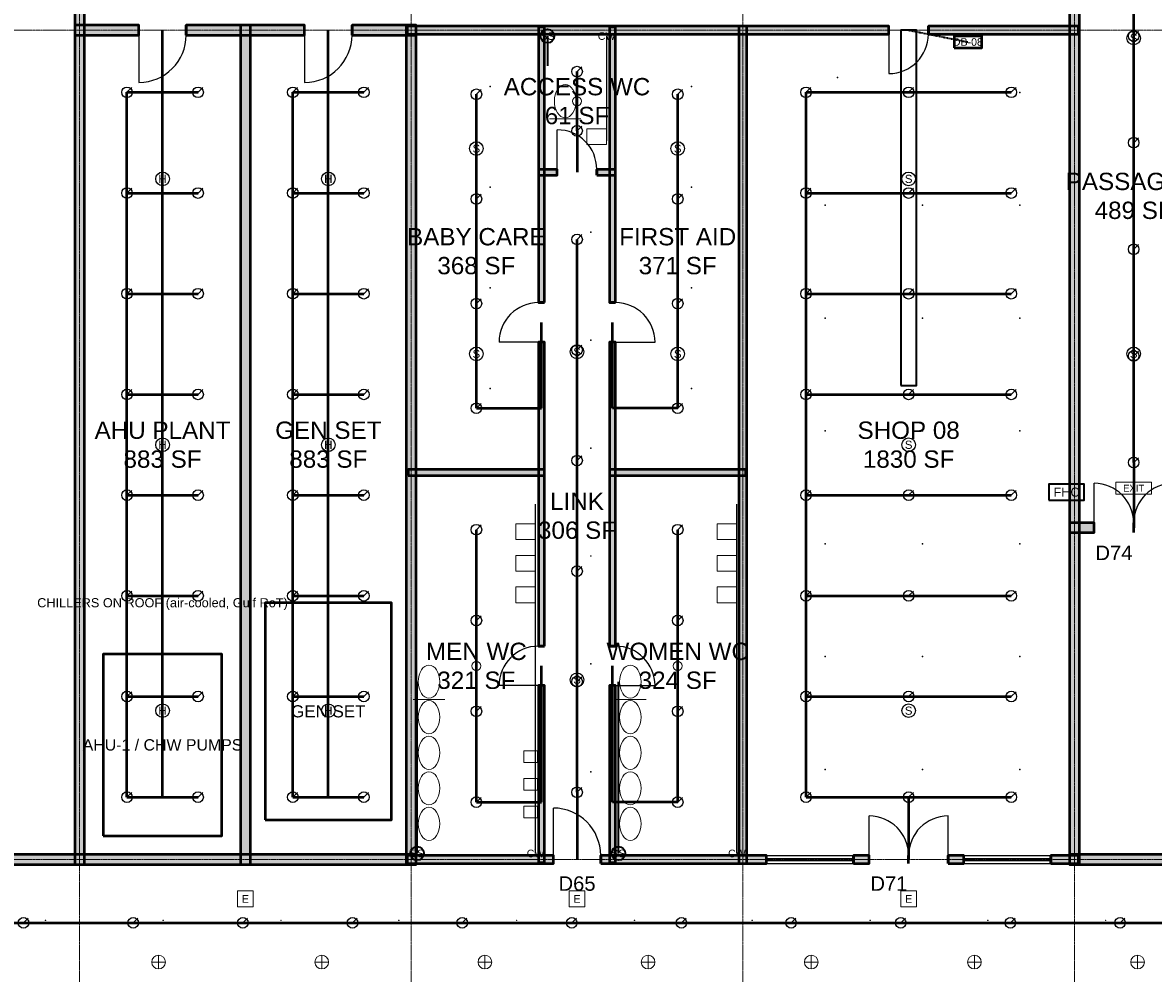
# Model space of a CAD drawing. Header units: inches. Extents: x -108 to 4832, y -12 to 3555.
# Tile 13 of 15: x 2471 to 3598, y 1965 to 2913. Entities that reach past the tile are written whole.
import ezdxf
from ezdxf.enums import TextEntityAlignment as Align

# ---------------------------------------------------------------- set-up
doc = ezdxf.new("R2010")
doc.units = ezdxf.units.IN
doc.header["$LTSCALE"] = 0.03937
doc.header["$MEASUREMENT"] = 0
doc.linetypes.add('CENTER', pattern=[5.08, 3.175, -0.635, 0.635, -0.635])
doc.linetypes.add('DASHED', pattern=[1.524, 1.27, -0.254])
for name, color, linetype, lineweight in [('A-ANNO-SYMB', 2, 'Continuous', 18), ('A-AREA-IDEN', 2, 'Continuous', 18), ('A-DOOR', 3, 'Continuous', 25), ('A-GLAZ', 4, 'Continuous', 25), ('A-WALL', 7, 'Continuous', 50), ('A-WALL-PATT', 8, 'Continuous', 9), ('E-ANNO-TEXT', 52, 'Continuous', 18), ('E-DB', 6, 'Continuous', 50), ('E-FALM', 230, 'Continuous', 25), ('E-LITE', 2, 'Continuous', 18), ('E-LITE-EMER', 40, 'Continuous', 18), ('E-TRAY', 210, 'DASHED', 35), ('FP-ANNO-TEXT', 14, 'Continuous', 18), ('FP-HOSE', 20, 'Continuous', 35), ('FP-SPRK-HEAD', 1, 'Continuous', 25), ('FP-SPRK-PIPE', 12, 'Continuous', 50), ('M-ANNO-TEXT', 150, 'Continuous', 18), ('M-HVAC-EQPT', 30, 'Continuous', 50), ('M-HVAC-RCG', 3, 'Continuous', 18), ('M-HVAC-SAD', 5, 'Continuous', 35), ('M-HVAC-SCD', 4, 'Continuous', 18), ('P-ANNO-TEXT', 94, 'Continuous', 18), ('P-DCW', 160, 'Continuous', 25), ('P-FIXT', 90, 'Continuous', 18), ('P-SANR', 34, 'Continuous', 35), ('S-GRID', 1, 'CENTER', 13)]:
    doc.layers.add(name, color=color, linetype=linetype, lineweight=lineweight)
doc.styles.add('NCS-ARIAL', font='arial.ttf')

msp = doc.modelspace()

# ---------------------------------------------------------------- hatches: boundary and pattern name
at = {"layer": 'A-WALL-PATT'}
for points in [[(2532.48031, 2073.8189), (2532.48031, 2964.56693), (2522.6378, 2964.56693), (2522.6378, 2073.8189)], [(3524.6063, 2073.8189), (3524.6063, 2964.56693), (3514.76378, 2964.56693), (3514.76378, 2073.8189)], [(2522.6378, 2900.59055), (2586.61417, 2900.59055), (2586.61417, 2910.43307), (2522.6378, 2910.43307)], [(2633.85827, 2900.59055), (2751.9685, 2900.59055), (2751.9685, 2910.43307), (2633.85827, 2910.43307)], [(2697.83465, 2073.8189), (2697.83465, 2910.43307), (2687.99213, 2910.43307), (2687.99213, 2073.8189)], [(2799.2126, 2900.59055), (2863.18898, 2900.59055), (2863.18898, 2910.43307), (2799.2126, 2910.43307)], [(2863.18898, 2073.8189), (2863.18898, 2910.43307), (2853.34646, 2910.43307), (2853.34646, 2073.8189)], [(2854.33071, 2901.5748), (3334.64567, 2901.5748), (3334.64567, 2909.44882), (2854.33071, 2909.44882)], [(3192.91339, 2074.80315), (3192.91339, 2909.44882), (3185.03937, 2909.44882), (3185.03937, 2074.80315)], [(3374.01575, 2901.5748), (3523.62205, 2901.5748), (3523.62205, 2909.44882), (3374.01575, 2909.44882)], [(2991.14173, 2633.85827), (2991.14173, 2908.46457), (2985.23622, 2908.46457), (2985.23622, 2633.85827)], [(3062.00787, 2633.85827), (3062.00787, 2908.46457), (3056.10236, 2908.46457), (3056.10236, 2633.85827)], [(2985.23622, 2760.82677), (3003.93701, 2760.82677), (3003.93701, 2766.73228), (2985.23622, 2766.73228)], [(3043.30709, 2760.82677), (3062.00787, 2760.82677), (3062.00787, 2766.73228), (3043.30709, 2766.73228)], [(2991.14173, 2291.33858), (2991.14173, 2594.48819), (2985.23622, 2594.48819), (2985.23622, 2291.33858)], [(3062.00787, 2291.33858), (3062.00787, 2594.48819), (3056.10236, 2594.48819), (3056.10236, 2291.33858)], [(2855.31496, 2461.61417), (2991.14173, 2461.61417), (2991.14173, 2467.51969), (2855.31496, 2467.51969)], [(3056.10236, 2461.61417), (3191.92913, 2461.61417), (3191.92913, 2467.51969), (3056.10236, 2467.51969)], [(3514.76378, 2404.52756), (3539.37008, 2404.52756), (3539.37008, 2414.37008), (3514.76378, 2414.37008)], [(2991.14173, 2075.7874), (2991.14173, 2251.9685), (2985.23622, 2251.9685), (2985.23622, 2075.7874)], [(3062.00787, 2075.7874), (3062.00787, 2251.9685), (3056.10236, 2251.9685), (3056.10236, 2075.7874)], [(1861.22047, 2073.8189), (2863.18898, 2073.8189), (2863.18898, 2083.66142), (1861.22047, 2083.66142)], [(2854.33071, 2074.80315), (3000, 2074.80315), (3000, 2082.67717), (2854.33071, 2082.67717)], [(3047.24409, 2074.80315), (3212.59843, 2074.80315), (3212.59843, 2082.67717), (3047.24409, 2082.67717)], [(3299.2126, 2074.80315), (3314.96063, 2074.80315), (3314.96063, 2082.67717), (3299.2126, 2082.67717)], [(3393.70079, 2074.80315), (3409.44882, 2074.80315), (3409.44882, 2082.67717), (3393.70079, 2082.67717)], [(3496.06299, 2074.80315), (3523.62205, 2074.80315), (3523.62205, 2082.67717), (3496.06299, 2082.67717)], [(3514.76378, 2073.8189), (3645.66929, 2073.8189), (3645.66929, 2083.66142), (3514.76378, 2083.66142)]]:
    msp.add_hatch(color=256, dxfattribs=at).paths.add_polyline_path(points)

# ---------------------------------------------------------------- linework, layer by layer
at = {"layer": 'A-DOOR'}
for p, q in [((2586.61417, 2900.59055), (2586.61417, 2853.34646)), ((2751.9685, 2900.59055), (2751.9685, 2853.34646)), ((3334.64567, 2901.5748), (3334.64567, 2862.20472)), ((3003.93701, 2766.73228), (3003.93701, 2806.10236)), ((2985.23622, 2594.48819), (2945.86614, 2594.48819)), ((3062.00787, 2594.48819), (3101.37795, 2594.48819)), ((3539.37008, 2414.37008), (3539.37008, 2453.74016)), ((2985.23622, 2251.9685), (2945.86614, 2251.9685)), ((3062.00787, 2251.9685), (3101.37795, 2251.9685)), ((3000, 2082.67717), (3000, 2129.92126)), ((3314.96063, 2082.67717), (3314.96063, 2122.04724)), ((3393.70079, 2082.67717), (3393.70079, 2122.04724))]:
    msp.add_line(p, q, dxfattribs=at)
for centre, radius, start, end in [((2586.61417, 2900.59055), 47.24409, -90, 0), ((2751.9685, 2900.59055), 47.24409, -90, 0), ((3334.64567, 2901.5748), 39.37008, -90, 0), ((3003.93701, 2766.73228), 39.37008, 0, 90), ((2985.23622, 2594.48819), 39.37008, 90, 180), ((3062.00787, 2594.48819), 39.37008, 0, 90), ((3539.37008, 2414.37008), 39.37008, 0, 90), ((3618.11024, 2414.37008), 39.37008, 90, 180), ((2985.23622, 2251.9685), 39.37008, 90, 180), ((3062.00787, 2251.9685), 39.37008, 0, 90), ((3000, 2082.67717), 47.24409, 0, 90), ((3314.96063, 2082.67717), 39.37008, 0, 90), ((3393.70079, 2082.67717), 39.37008, 90, 180)]:
    msp.add_arc(centre, radius, start, end, dxfattribs=at)
at = {"layer": 'A-GLAZ'}
for p, q in [((3212.59843, 2082.67717), (3299.2126, 2082.67717)), ((3212.59843, 2079.72441), (3299.2126, 2079.72441)), ((3212.59843, 2077.75591), (3299.2126, 2077.75591)), ((3409.44882, 2082.67717), (3496.06299, 2082.67717)), ((3409.44882, 2079.72441), (3496.06299, 2079.72441)), ((3409.44882, 2077.75591), (3496.06299, 2077.75591)), ((3212.59843, 2074.80315), (3299.2126, 2074.80315)), ((3409.44882, 2074.80315), (3496.06299, 2074.80315))]:
    msp.add_line(p, q, dxfattribs=at)
at = {"layer": 'A-WALL'}
for p, q in [((2586.61417, 2900.59055), (2586.61417, 2910.43307)), ((2633.85827, 2900.59055), (2633.85827, 2910.43307)), ((2751.9685, 2900.59055), (2751.9685, 2910.43307)), ((2799.2126, 2900.59055), (2799.2126, 2910.43307)), ((3334.64567, 2901.5748), (3334.64567, 2909.44882)), ((3374.01575, 2901.5748), (3374.01575, 2909.44882)), ((3003.93701, 2760.82677), (3003.93701, 2766.73228)), ((3043.30709, 2760.82677), (3043.30709, 2766.73228)), ((2991.14173, 2633.85827), (2985.23622, 2633.85827)), ((3062.00787, 2633.85827), (3056.10236, 2633.85827)), ((2991.14173, 2594.48819), (2985.23622, 2594.48819)), ((3062.00787, 2594.48819), (3056.10236, 2594.48819)), ((3539.37008, 2404.52756), (3539.37008, 2414.37008)), ((3578.74016, 2404.52756), (3578.74016, 2414.37008)), ((3578.74016, 2404.52756), (3578.74016, 2414.37008)), ((2991.14173, 2291.33858), (2985.23622, 2291.33858)), ((3062.00787, 2291.33858), (3056.10236, 2291.33858)), ((2991.14173, 2251.9685), (2985.23622, 2251.9685)), ((3062.00787, 2251.9685), (3056.10236, 2251.9685)), ((3000, 2074.80315), (3000, 2082.67717)), ((3047.24409, 2074.80315), (3047.24409, 2082.67717)), ((3212.59843, 2074.80315), (3212.59843, 2082.67717)), ((3299.2126, 2074.80315), (3299.2126, 2082.67717)), ((3314.96063, 2074.80315), (3314.96063, 2082.67717)), ((3354.33071, 2074.80315), (3354.33071, 2082.67717)), ((3354.33071, 2074.80315), (3354.33071, 2082.67717)), ((3393.70079, 2074.80315), (3393.70079, 2082.67717)), ((3409.44882, 2074.80315), (3409.44882, 2082.67717)), ((3496.06299, 2074.80315), (3496.06299, 2082.67717))]:
    msp.add_line(p, q, dxfattribs=at)
for points in [[(2532.48031, 2073.8189), (2532.48031, 2964.56693), (2522.6378, 2964.56693), (2522.6378, 2073.8189)], [(3524.6063, 2073.8189), (3524.6063, 2964.56693), (3514.76378, 2964.56693), (3514.76378, 2073.8189)], [(2522.6378, 2900.59055), (2586.61417, 2900.59055), (2586.61417, 2910.43307), (2522.6378, 2910.43307)], [(2633.85827, 2900.59055), (2751.9685, 2900.59055), (2751.9685, 2910.43307), (2633.85827, 2910.43307)], [(2697.83465, 2073.8189), (2697.83465, 2910.43307), (2687.99213, 2910.43307), (2687.99213, 2073.8189)], [(2799.2126, 2900.59055), (2863.18898, 2900.59055), (2863.18898, 2910.43307), (2799.2126, 2910.43307)], [(2863.18898, 2073.8189), (2863.18898, 2910.43307), (2853.34646, 2910.43307), (2853.34646, 2073.8189)], [(2854.33071, 2901.5748), (3334.64567, 2901.5748), (3334.64567, 2909.44882), (2854.33071, 2909.44882)], [(3192.91339, 2074.80315), (3192.91339, 2909.44882), (3185.03937, 2909.44882), (3185.03937, 2074.80315)], [(3374.01575, 2901.5748), (3523.62205, 2901.5748), (3523.62205, 2909.44882), (3374.01575, 2909.44882)], [(2991.14173, 2633.85827), (2991.14173, 2908.46457), (2985.23622, 2908.46457), (2985.23622, 2633.85827)], [(3062.00787, 2633.85827), (3062.00787, 2908.46457), (3056.10236, 2908.46457), (3056.10236, 2633.85827)], [(2985.23622, 2760.82677), (3003.93701, 2760.82677), (3003.93701, 2766.73228), (2985.23622, 2766.73228)], [(3043.30709, 2760.82677), (3062.00787, 2760.82677), (3062.00787, 2766.73228), (3043.30709, 2766.73228)], [(2991.14173, 2291.33858), (2991.14173, 2594.48819), (2985.23622, 2594.48819), (2985.23622, 2291.33858)], [(3062.00787, 2291.33858), (3062.00787, 2594.48819), (3056.10236, 2594.48819), (3056.10236, 2291.33858)], [(2855.31496, 2461.61417), (2991.14173, 2461.61417), (2991.14173, 2467.51969), (2855.31496, 2467.51969)], [(3056.10236, 2461.61417), (3191.92913, 2461.61417), (3191.92913, 2467.51969), (3056.10236, 2467.51969)], [(3514.76378, 2404.52756), (3539.37008, 2404.52756), (3539.37008, 2414.37008), (3514.76378, 2414.37008)], [(2991.14173, 2075.7874), (2991.14173, 2251.9685), (2985.23622, 2251.9685), (2985.23622, 2075.7874)], [(3062.00787, 2075.7874), (3062.00787, 2251.9685), (3056.10236, 2251.9685), (3056.10236, 2075.7874)], [(1861.22047, 2073.8189), (2863.18898, 2073.8189), (2863.18898, 2083.66142), (1861.22047, 2083.66142)], [(2854.33071, 2074.80315), (3000, 2074.80315), (3000, 2082.67717), (2854.33071, 2082.67717)], [(3047.24409, 2074.80315), (3212.59843, 2074.80315), (3212.59843, 2082.67717), (3047.24409, 2082.67717)], [(3299.2126, 2074.80315), (3314.96063, 2074.80315), (3314.96063, 2082.67717), (3299.2126, 2082.67717)], [(3393.70079, 2074.80315), (3409.44882, 2074.80315), (3409.44882, 2082.67717), (3393.70079, 2082.67717)], [(3496.06299, 2074.80315), (3523.62205, 2074.80315), (3523.62205, 2082.67717), (3496.06299, 2082.67717)], [(3514.76378, 2073.8189), (3645.66929, 2073.8189), (3645.66929, 2083.66142), (3514.76378, 2083.66142)]]:
    msp.add_lwpolyline(points, close=True, dxfattribs=at)
at = {"layer": 'E-DB'}
for points in [[(3399.6063, 2887.79528), (3427.16535, 2887.79528), (3427.16535, 2899.6063), (3399.6063, 2899.6063)], [(2712.59843, 2118.11024), (2838.58268, 2118.11024), (2838.58268, 2334.64567), (2712.59843, 2334.64567)]]:
    msp.add_lwpolyline(points, close=True, dxfattribs=at)
at = {"layer": 'E-FALM'}
for centre in [(3578.74016, 2897.6378), (2923.22835, 2787.40157), (3124.01575, 2787.40157), (2610.23622, 2757.21785), (2775.59055, 2757.21785), (3354.33071, 2757.21785), (2923.22835, 2582.67717), (3023.62205, 2584.64567), (3124.01575, 2582.67717), (3578.74016, 2582.67717), (2610.23622, 2492.12598), (2775.59055, 2492.12598), (3354.33071, 2492.12598), (3023.62205, 2257.87402), (2610.23622, 2227.03412), (2775.59055, 2227.03412), (3354.33071, 2227.03412)]:
    msp.add_circle(centre, 6.80315, dxfattribs=at)
at = {"layer": 'E-LITE'}
for p, q in [((2599.49606, 1976.37795), (2613.10236, 1976.37795)), ((2606.29921, 1969.5748), (2606.29921, 1983.1811)), ((2762.22572, 1976.37795), (2775.83202, 1976.37795)), ((2769.02887, 1969.5748), (2769.02887, 1983.1811)), ((2924.95538, 1976.37795), (2938.56168, 1976.37795)), ((2931.75853, 1969.5748), (2931.75853, 1983.1811)), ((3087.68504, 1976.37795), (3101.29134, 1976.37795)), ((3094.48819, 1969.5748), (3094.48819, 1983.1811)), ((3250.4147, 1976.37795), (3264.021, 1976.37795)), ((3257.21785, 1969.5748), (3257.21785, 1983.1811)), ((3413.14436, 1976.37795), (3426.75066, 1976.37795)), ((3419.94751, 1969.5748), (3419.94751, 1983.1811)), ((3575.87402, 1976.37795), (3589.48031, 1976.37795)), ((3582.67717, 1969.5748), (3582.67717, 1983.1811))]:
    msp.add_line(p, q, dxfattribs=at)
for centre in [(2606.29921, 1976.37795), (2769.02887, 1976.37795), (2931.75853, 1976.37795), (3094.48819, 1976.37795), (3257.21785, 1976.37795), (3419.94751, 1976.37795), (3582.67717, 1976.37795)]:
    msp.add_circle(centre, 6.80315, dxfattribs=at)
at = {"layer": 'E-LITE-EMER'}
for points in [[(3561.02362, 2442.91339), (3596.45669, 2442.91339), (3596.45669, 2454.72441), (3561.02362, 2454.72441)], [(2685.03937, 2031.49606), (2700.7874, 2031.49606), (2700.7874, 2047.24409), (2685.03937, 2047.24409)], [(3015.74803, 2031.49606), (3031.49606, 2031.49606), (3031.49606, 2047.24409), (3015.74803, 2047.24409)], [(3346.45669, 2031.49606), (3362.20472, 2031.49606), (3362.20472, 2047.24409), (3346.45669, 2047.24409)]]:
    msp.add_lwpolyline(points, close=True, dxfattribs=at)
at = {"layer": 'E-TRAY'}
msp.add_line((3354.33071, 2905.51181), (3413.38583, 2893.70079), dxfattribs=at)
at = {"layer": 'FP-HOSE'}
msp.add_lwpolyline([(3494.09449, 2437.00787), (3529.52756, 2437.00787), (3529.52756, 2452.75591), (3494.09449, 2452.75591)], close=True, dxfattribs=at)
at = {"layer": 'FP-SPRK-HEAD'}
for p, q in [((3578.74016, 2899.6063), (3583.50236, 2904.3685)), ((3023.62205, 2864.17323), (3028.38425, 2868.93543)), ((2574.80315, 2843.50394), (2579.56535, 2848.26614)), ((2645.66929, 2843.50394), (2650.4315, 2848.26614)), ((2740.15748, 2843.50394), (2744.91969, 2848.26614)), ((2811.02362, 2843.50394), (2815.78583, 2848.26614)), ((2923.22835, 2841.53543), (2927.99055, 2846.29764)), ((3124.01575, 2841.53543), (3128.77795, 2846.29764)), ((3251.9685, 2843.50394), (3256.73071, 2848.26614)), ((3354.33071, 2843.50394), (3359.09291, 2848.26614)), ((3456.69291, 2843.50394), (3461.45512, 2848.26614)), ((3023.62205, 2805.11811), (3028.38425, 2809.88031)), ((3578.74016, 2793.30709), (3583.50236, 2798.06929)), ((2574.80315, 2743.11024), (2579.56535, 2747.87244)), ((2645.66929, 2743.11024), (2650.4315, 2747.87244)), ((2740.15748, 2743.11024), (2744.91969, 2747.87244)), ((2811.02362, 2743.11024), (2815.78583, 2747.87244)), ((2923.22835, 2737.20472), (2927.99055, 2741.96693)), ((3124.01575, 2737.20472), (3128.77795, 2741.96693)), ((3251.9685, 2743.11024), (3256.73071, 2747.87244)), ((3354.33071, 2743.11024), (3359.09291, 2747.87244)), ((3456.69291, 2743.11024), (3461.45512, 2747.87244)), ((3023.62205, 2696.85039), (3028.38425, 2701.6126)), ((3578.74016, 2687.00787), (3583.50236, 2691.77008)), ((2574.80315, 2642.71654), (2579.56535, 2647.47874)), ((2645.66929, 2642.71654), (2650.4315, 2647.47874)), ((2740.15748, 2642.71654), (2744.91969, 2647.47874)), ((2811.02362, 2642.71654), (2815.78583, 2647.47874)), ((3251.9685, 2642.71654), (3256.73071, 2647.47874)), ((3354.33071, 2642.71654), (3359.09291, 2647.47874)), ((3456.69291, 2642.71654), (3461.45512, 2647.47874)), ((2923.22835, 2632.87402), (2927.99055, 2637.63622)), ((3124.01575, 2632.87402), (3128.77795, 2637.63622)), ((3023.62205, 2586.61417), (3028.38425, 2591.37638)), ((3578.74016, 2580.70866), (3583.50236, 2585.47087)), ((2574.80315, 2542.32283), (2579.56535, 2547.08504)), ((2645.66929, 2542.32283), (2650.4315, 2547.08504)), ((2740.15748, 2542.32283), (2744.91969, 2547.08504)), ((2811.02362, 2542.32283), (2815.78583, 2547.08504)), ((3251.9685, 2542.32283), (3256.73071, 2547.08504)), ((3354.33071, 2542.32283), (3359.09291, 2547.08504)), ((3456.69291, 2542.32283), (3461.45512, 2547.08504)), ((2923.22835, 2528.54331), (2927.99055, 2533.30551)), ((3124.01575, 2528.54331), (3128.77795, 2533.30551)), ((3023.62205, 2476.37795), (3028.38425, 2481.14016)), ((3578.74016, 2474.40945), (3583.50236, 2479.17165)), ((2574.80315, 2441.92913), (2579.56535, 2446.69134)), ((2645.66929, 2441.92913), (2650.4315, 2446.69134)), ((2740.15748, 2441.92913), (2744.91969, 2446.69134)), ((2811.02362, 2441.92913), (2815.78583, 2446.69134)), ((3251.9685, 2441.92913), (3256.73071, 2446.69134)), ((3354.33071, 2441.92913), (3359.09291, 2446.69134)), ((3456.69291, 2441.92913), (3461.45512, 2446.69134)), ((2923.22835, 2407.48031), (2927.99055, 2412.24252)), ((3124.01575, 2407.48031), (3128.77795, 2412.24252)), ((3023.62205, 2366.14173), (3028.38425, 2370.90394)), ((2574.80315, 2341.53543), (2579.56535, 2346.29764)), ((2645.66929, 2341.53543), (2650.4315, 2346.29764)), ((2740.15748, 2341.53543), (2744.91969, 2346.29764)), ((2811.02362, 2341.53543), (2815.78583, 2346.29764)), ((3251.9685, 2341.53543), (3256.73071, 2346.29764)), ((3354.33071, 2341.53543), (3359.09291, 2346.29764)), ((3456.69291, 2341.53543), (3461.45512, 2346.29764)), ((2923.22835, 2316.92913), (2927.99055, 2321.69134)), ((3124.01575, 2316.92913), (3128.77795, 2321.69134)), ((3023.62205, 2255.90551), (3028.38425, 2260.66772)), ((2574.80315, 2241.14173), (2579.56535, 2245.90394)), ((2645.66929, 2241.14173), (2650.4315, 2245.90394)), ((2740.15748, 2241.14173), (2744.91969, 2245.90394)), ((2811.02362, 2241.14173), (2815.78583, 2245.90394)), ((3251.9685, 2241.14173), (3256.73071, 2245.90394)), ((3354.33071, 2241.14173), (3359.09291, 2245.90394)), ((3456.69291, 2241.14173), (3461.45512, 2245.90394)), ((2923.22835, 2226.37795), (2927.99055, 2231.14016)), ((3124.01575, 2226.37795), (3128.77795, 2231.14016)), ((2574.80315, 2140.74803), (2579.56535, 2145.51024)), ((2645.66929, 2140.74803), (2650.4315, 2145.51024)), ((2740.15748, 2140.74803), (2744.91969, 2145.51024)), ((2811.02362, 2140.74803), (2815.78583, 2145.51024)), ((3023.62205, 2145.66929), (3028.38425, 2150.4315)), ((3251.9685, 2140.74803), (3256.73071, 2145.51024)), ((3354.33071, 2140.74803), (3359.09291, 2145.51024)), ((3456.69291, 2140.74803), (3461.45512, 2145.51024)), ((2923.22835, 2135.82677), (2927.99055, 2140.58898)), ((3124.01575, 2135.82677), (3128.77795, 2140.58898)), ((2471.56605, 2015.46682), (2476.32826, 2020.22902)), ((2580.92738, 2015.46682), (2585.68959, 2020.22902)), ((2690.28871, 2015.46682), (2695.05092, 2020.22902)), ((2799.65004, 2015.46682), (2804.41225, 2020.22902)), ((2909.01137, 2015.46682), (2913.77358, 2020.22902)), ((3018.3727, 2015.46682), (3023.13491, 2020.22902)), ((3127.73403, 2015.46682), (3132.49624, 2020.22902)), ((3237.09536, 2015.46682), (3241.85757, 2020.22902)), ((3346.45669, 2015.46682), (3351.2189, 2020.22902)), ((3455.81802, 2015.46682), (3460.58023, 2020.22902)), ((3565.17935, 2015.46682), (3569.94156, 2020.22902))]:
    msp.add_line(p, q, dxfattribs=at)
for centre in [(3578.74016, 2899.6063), (3023.62205, 2864.17323), (2574.80315, 2843.50394), (2645.66929, 2843.50394), (2740.15748, 2843.50394), (2811.02362, 2843.50394), (2923.22835, 2841.53543), (3124.01575, 2841.53543), (3251.9685, 2843.50394), (3354.33071, 2843.50394), (3456.69291, 2843.50394), (3023.62205, 2805.11811), (3578.74016, 2793.30709), (2574.80315, 2743.11024), (2645.66929, 2743.11024), (2740.15748, 2743.11024), (2811.02362, 2743.11024), (2923.22835, 2737.20472), (3124.01575, 2737.20472), (3251.9685, 2743.11024), (3354.33071, 2743.11024), (3456.69291, 2743.11024), (3023.62205, 2696.85039), (3578.74016, 2687.00787), (2574.80315, 2642.71654), (2645.66929, 2642.71654), (2740.15748, 2642.71654), (2811.02362, 2642.71654), (3251.9685, 2642.71654), (3354.33071, 2642.71654), (3456.69291, 2642.71654), (2923.22835, 2632.87402), (3124.01575, 2632.87402), (3023.62205, 2586.61417), (3578.74016, 2580.70866), (2574.80315, 2542.32283), (2645.66929, 2542.32283), (2740.15748, 2542.32283), (2811.02362, 2542.32283), (3251.9685, 2542.32283), (3354.33071, 2542.32283), (3456.69291, 2542.32283), (2923.22835, 2528.54331), (3124.01575, 2528.54331), (3023.62205, 2476.37795), (3578.74016, 2474.40945), (2574.80315, 2441.92913), (2645.66929, 2441.92913), (2740.15748, 2441.92913), (2811.02362, 2441.92913), (3251.9685, 2441.92913), (3354.33071, 2441.92913), (3456.69291, 2441.92913), (2923.22835, 2407.48031), (3124.01575, 2407.48031), (3023.62205, 2366.14173), (2574.80315, 2341.53543), (2645.66929, 2341.53543), (2740.15748, 2341.53543), (2811.02362, 2341.53543), (3251.9685, 2341.53543), (3354.33071, 2341.53543), (3456.69291, 2341.53543), (2923.22835, 2316.92913), (3124.01575, 2316.92913), (3023.62205, 2255.90551), (2574.80315, 2241.14173), (2645.66929, 2241.14173), (2740.15748, 2241.14173), (2811.02362, 2241.14173), (3251.9685, 2241.14173), (3354.33071, 2241.14173), (3456.69291, 2241.14173), (2923.22835, 2226.37795), (3124.01575, 2226.37795), (2574.80315, 2140.74803), (2645.66929, 2140.74803), (2740.15748, 2140.74803), (2811.02362, 2140.74803), (3023.62205, 2145.66929), (3251.9685, 2140.74803), (3354.33071, 2140.74803), (3456.69291, 2140.74803), (2923.22835, 2135.82677), (3124.01575, 2135.82677), (2471.56605, 2015.46682), (2580.92738, 2015.46682), (2690.28871, 2015.46682), (2799.65004, 2015.46682), (2909.01137, 2015.46682), (3018.3727, 2015.46682), (3127.73403, 2015.46682), (3237.09536, 2015.46682), (3346.45669, 2015.46682), (3455.81802, 2015.46682), (3565.17935, 2015.46682)]:
    msp.add_circle(centre, 5.29134, dxfattribs=at)
at = {"layer": 'FP-SPRK-PIPE'}
for p, q in [((3578.74016, 2899.6063), (3578.74016, 3005.90551)), ((2610.23622, 2140.74803), (2610.23622, 2905.51181)), ((2775.59055, 2140.74803), (2775.59055, 2905.51181)), ((3578.74016, 2793.30709), (3578.74016, 2899.6063)), ((3023.62205, 2805.11811), (3023.62205, 2864.17323)), ((2574.80315, 2843.50394), (2645.66929, 2843.50394)), ((2574.80315, 2743.11024), (2574.80315, 2843.50394)), ((2740.15748, 2843.50394), (2811.02362, 2843.50394)), ((2740.15748, 2743.11024), (2740.15748, 2843.50394)), ((3251.9685, 2843.50394), (3354.33071, 2843.50394)), ((3251.9685, 2743.11024), (3251.9685, 2843.50394)), ((3354.33071, 2843.50394), (3456.69291, 2843.50394)), ((2923.22835, 2737.20472), (2923.22835, 2841.53543)), ((3124.01575, 2737.20472), (3124.01575, 2841.53543)), ((3023.62205, 2805.11811), (3023.62205, 2805.11811)), ((3023.62205, 2805.11811), (3023.62205, 2763.77953)), ((3578.74016, 2687.00787), (3578.74016, 2793.30709)), ((2574.80315, 2743.11024), (2645.66929, 2743.11024)), ((2574.80315, 2642.71654), (2574.80315, 2743.11024)), ((2740.15748, 2743.11024), (2811.02362, 2743.11024)), ((2740.15748, 2642.71654), (2740.15748, 2743.11024)), ((3251.9685, 2743.11024), (3354.33071, 2743.11024)), ((3251.9685, 2642.71654), (3251.9685, 2743.11024)), ((3354.33071, 2743.11024), (3456.69291, 2743.11024)), ((2923.22835, 2632.87402), (2923.22835, 2737.20472)), ((3124.01575, 2632.87402), (3124.01575, 2737.20472)), ((3023.62205, 2586.61417), (3023.62205, 2696.85039)), ((3578.74016, 2580.70866), (3578.74016, 2687.00787)), ((2574.80315, 2642.71654), (2645.66929, 2642.71654)), ((2574.80315, 2542.32283), (2574.80315, 2642.71654)), ((2740.15748, 2642.71654), (2811.02362, 2642.71654)), ((2740.15748, 2542.32283), (2740.15748, 2642.71654)), ((3251.9685, 2642.71654), (3354.33071, 2642.71654)), ((3251.9685, 2542.32283), (3251.9685, 2642.71654)), ((3354.33071, 2642.71654), (3456.69291, 2642.71654)), ((2923.22835, 2528.54331), (2923.22835, 2632.87402)), ((3124.01575, 2528.54331), (3124.01575, 2632.87402)), ((2988.18898, 2528.54331), (2988.18898, 2614.17323)), ((3059.05512, 2528.54331), (3059.05512, 2614.17323)), ((3023.62205, 2476.37795), (3023.62205, 2586.61417)), ((3578.74016, 2474.40945), (3578.74016, 2580.70866)), ((2574.80315, 2542.32283), (2645.66929, 2542.32283)), ((2574.80315, 2441.92913), (2574.80315, 2542.32283)), ((2740.15748, 2542.32283), (2811.02362, 2542.32283)), ((2740.15748, 2441.92913), (2740.15748, 2542.32283)), ((3251.9685, 2542.32283), (3354.33071, 2542.32283)), ((3251.9685, 2441.92913), (3251.9685, 2542.32283)), ((3354.33071, 2542.32283), (3456.69291, 2542.32283)), ((2923.22835, 2528.54331), (2988.18898, 2528.54331)), ((3124.01575, 2528.54331), (3059.05512, 2528.54331)), ((3023.62205, 2366.14173), (3023.62205, 2476.37795)), ((3578.74016, 2474.40945), (3578.74016, 2474.40945)), ((3578.74016, 2474.40945), (3578.74016, 2409.44882)), ((2574.80315, 2441.92913), (2645.66929, 2441.92913)), ((2574.80315, 2341.53543), (2574.80315, 2441.92913)), ((2740.15748, 2441.92913), (2811.02362, 2441.92913)), ((2740.15748, 2341.53543), (2740.15748, 2441.92913)), ((3251.9685, 2441.92913), (3354.33071, 2441.92913)), ((3251.9685, 2341.53543), (3251.9685, 2441.92913)), ((3354.33071, 2441.92913), (3456.69291, 2441.92913)), ((2923.22835, 2316.92913), (2923.22835, 2407.48031)), ((3124.01575, 2316.92913), (3124.01575, 2407.48031)), ((3023.62205, 2255.90551), (3023.62205, 2366.14173)), ((2574.80315, 2341.53543), (2645.66929, 2341.53543)), ((2574.80315, 2241.14173), (2574.80315, 2341.53543)), ((2740.15748, 2341.53543), (2811.02362, 2341.53543)), ((2740.15748, 2241.14173), (2740.15748, 2341.53543)), ((3251.9685, 2341.53543), (3354.33071, 2341.53543)), ((3251.9685, 2241.14173), (3251.9685, 2341.53543)), ((3354.33071, 2341.53543), (3456.69291, 2341.53543)), ((2923.22835, 2226.37795), (2923.22835, 2316.92913)), ((3124.01575, 2226.37795), (3124.01575, 2316.92913)), ((2988.18898, 2135.82677), (2988.18898, 2271.65354)), ((3059.05512, 2135.82677), (3059.05512, 2271.65354)), ((3023.62205, 2145.66929), (3023.62205, 2255.90551)), ((2574.80315, 2241.14173), (2645.66929, 2241.14173)), ((2574.80315, 2140.74803), (2574.80315, 2241.14173)), ((2740.15748, 2241.14173), (2811.02362, 2241.14173)), ((2740.15748, 2140.74803), (2740.15748, 2241.14173)), ((3251.9685, 2241.14173), (3354.33071, 2241.14173)), ((3251.9685, 2140.74803), (3251.9685, 2241.14173)), ((3354.33071, 2241.14173), (3456.69291, 2241.14173)), ((2923.22835, 2135.82677), (2923.22835, 2226.37795)), ((3124.01575, 2135.82677), (3124.01575, 2226.37795)), ((3023.62205, 2145.66929), (3023.62205, 2145.66929)), ((3023.62205, 2145.66929), (3023.62205, 2078.74016)), ((2574.80315, 2140.74803), (2645.66929, 2140.74803)), ((2574.80315, 2140.74803), (2610.23622, 2140.74803)), ((2740.15748, 2140.74803), (2811.02362, 2140.74803)), ((2740.15748, 2140.74803), (2775.59055, 2140.74803)), ((2923.22835, 2135.82677), (2988.18898, 2135.82677)), ((3124.01575, 2135.82677), (3059.05512, 2135.82677)), ((3251.9685, 2140.74803), (3354.33071, 2140.74803)), ((3251.9685, 2140.74803), (3354.33071, 2140.74803)), ((3354.33071, 2140.74803), (3456.69291, 2140.74803)), ((3354.33071, 2140.74803), (3354.33071, 2078.74016)), ((2362.20472, 2015.46682), (2471.56605, 2015.46682)), ((2471.56605, 2015.46682), (2580.92738, 2015.46682)), ((2580.92738, 2015.46682), (2690.28871, 2015.46682)), ((2690.28871, 2015.46682), (2799.65004, 2015.46682)), ((2799.65004, 2015.46682), (2909.01137, 2015.46682)), ((2909.01137, 2015.46682), (3018.3727, 2015.46682)), ((3018.3727, 2015.46682), (3127.73403, 2015.46682)), ((3127.73403, 2015.46682), (3237.09536, 2015.46682)), ((3237.09536, 2015.46682), (3346.45669, 2015.46682)), ((3346.45669, 2015.46682), (3455.81802, 2015.46682)), ((3455.81802, 2015.46682), (3565.17935, 2015.46682)), ((3565.17935, 2015.46682), (3674.54068, 2015.46682))]:
    msp.add_line(p, q, dxfattribs=at)
at = {"layer": 'M-HVAC-EQPT'}
msp.add_lwpolyline([(2551.1811, 2102.3622), (2669.29134, 2102.3622), (2669.29134, 2283.46457), (2551.1811, 2283.46457)], close=True, dxfattribs=at)
at = {"layer": 'M-HVAC-RCG'}
for p, q in [((3283.10745, 2857.9106), (3283.82169, 2858.62484)), ((3283.10745, 2858.62484), (3283.82169, 2857.9106)), ((3023.32445, 2834.34807), (3023.91965, 2834.94327)), ((3023.32445, 2834.94327), (3023.91965, 2834.34807)), ((2922.93075, 2271.35594), (2923.52595, 2271.95114)), ((2922.93075, 2271.95114), (2923.52595, 2271.35594)), ((3123.71815, 2271.35594), (3124.31335, 2271.95114)), ((3123.71815, 2271.95114), (3124.31335, 2271.35594))]:
    msp.add_line(p, q, dxfattribs=at)
for points in [[(3283.10745, 2857.9106), (3283.82169, 2857.9106), (3283.82169, 2858.62484), (3283.10745, 2858.62484)], [(3023.32445, 2834.34807), (3023.91965, 2834.34807), (3023.91965, 2834.94327), (3023.32445, 2834.94327)], [(2922.93075, 2271.35594), (2923.52595, 2271.35594), (2923.52595, 2271.95114), (2922.93075, 2271.95114)], [(3123.71815, 2271.35594), (3124.31335, 2271.35594), (3124.31335, 2271.95114), (3123.71815, 2271.95114)]]:
    msp.add_lwpolyline(points, close=True, dxfattribs=at)
at = {"layer": 'M-HVAC-SAD'}
msp.add_lwpolyline([(3346.45669, 2551.1811), (3362.20472, 2551.1811), (3362.20472, 2905.51181), (3346.45669, 2905.51181)], close=True, dxfattribs=at)
at = {"layer": 'M-HVAC-SCD'}
for p, q in [((2936.71027, 2849.11185), (2937.30547, 2849.70705)), ((2936.71027, 2849.70705), (2937.30547, 2849.11185)), ((3137.49767, 2849.11185), (3138.09288, 2849.70705)), ((3137.49767, 2849.70705), (3138.09288, 2849.11185)), ((3270.69977, 2843.06573), (3271.29498, 2843.66093)), ((3270.69977, 2843.66093), (3271.29498, 2843.06573)), ((3367.81264, 2843.06573), (3368.40784, 2843.66093)), ((3367.81264, 2843.66093), (3368.40784, 2843.06573)), ((3464.9255, 2843.06573), (3465.5207, 2843.66093)), ((3464.9255, 2843.66093), (3465.5207, 2843.06573)), ((2936.71027, 2748.71815), (2937.30547, 2749.31335)), ((2936.71027, 2749.31335), (2937.30547, 2748.71815)), ((3137.49767, 2748.71815), (3138.09288, 2749.31335)), ((3137.49767, 2749.31335), (3138.09288, 2748.71815)), ((3270.69977, 2730.57979), (3271.29498, 2731.17499)), ((3270.69977, 2731.17499), (3271.29498, 2730.57979)), ((3367.81264, 2730.57979), (3368.40784, 2731.17499)), ((3367.81264, 2731.17499), (3368.40784, 2730.57979)), ((3464.9255, 2730.57979), (3465.5207, 2731.17499)), ((3464.9255, 2731.17499), (3465.5207, 2730.57979)), ((3037.10397, 2703.77064), (3037.69918, 2704.36584)), ((3037.10397, 2704.36584), (3037.69918, 2703.77064)), ((2936.71027, 2648.32445), (2937.30547, 2648.91965)), ((2936.71027, 2648.91965), (2937.30547, 2648.32445)), ((3137.49767, 2648.32445), (3138.09288, 2648.91965)), ((3137.49767, 2648.91965), (3138.09288, 2648.32445)), ((3270.69977, 2618.09385), (3271.29498, 2618.68905)), ((3270.69977, 2618.68905), (3271.29498, 2618.09385)), ((3367.81264, 2618.09385), (3368.40784, 2618.68905)), ((3367.81264, 2618.68905), (3368.40784, 2618.09385)), ((3464.9255, 2618.09385), (3465.5207, 2618.68905)), ((3464.9255, 2618.68905), (3465.5207, 2618.09385)), ((3037.10397, 2596.15909), (3037.69918, 2596.75429)), ((3037.10397, 2596.75429), (3037.69918, 2596.15909)), ((2936.71027, 2547.93075), (2937.30547, 2548.52595)), ((2936.71027, 2548.52595), (2937.30547, 2547.93075)), ((3137.49767, 2547.93075), (3138.09288, 2548.52595)), ((3137.49767, 2548.52595), (3138.09288, 2547.93075)), ((3270.69977, 2505.60791), (3271.29498, 2506.20311)), ((3270.69977, 2506.20311), (3271.29498, 2505.60791)), ((3367.81264, 2505.60791), (3368.40784, 2506.20311)), ((3367.81264, 2506.20311), (3368.40784, 2505.60791)), ((3464.9255, 2505.60791), (3465.5207, 2506.20311)), ((3464.9255, 2506.20311), (3465.5207, 2505.60791)), ((3037.10397, 2488.54754), (3037.69918, 2489.14274)), ((3037.10397, 2489.14274), (3037.69918, 2488.54754)), ((3270.69977, 2393.12197), (3271.29498, 2393.71717)), ((3270.69977, 2393.71717), (3271.29498, 2393.12197)), ((3367.81264, 2393.12197), (3368.40784, 2393.71717)), ((3367.81264, 2393.71717), (3368.40784, 2393.12197)), ((3464.9255, 2393.12197), (3465.5207, 2393.71717)), ((3464.9255, 2393.71717), (3465.5207, 2393.12197)), ((3037.10397, 2380.936), (3037.69918, 2381.5312)), ((3037.10397, 2381.5312), (3037.69918, 2380.936)), ((3270.69977, 2280.63603), (3271.29498, 2281.23123)), ((3270.69977, 2281.23123), (3271.29498, 2280.63603)), ((3367.81264, 2280.63603), (3368.40784, 2281.23123)), ((3367.81264, 2281.23123), (3368.40784, 2280.63603)), ((3464.9255, 2280.63603), (3465.5207, 2281.23123)), ((3464.9255, 2281.23123), (3465.5207, 2280.63603)), ((3037.10397, 2273.32445), (3037.69918, 2273.91965)), ((3037.10397, 2273.91965), (3037.69918, 2273.32445)), ((3037.10397, 2165.7129), (3037.69918, 2166.3081)), ((3037.10397, 2166.3081), (3037.69918, 2165.7129)), ((3270.69977, 2168.15009), (3271.29498, 2168.74529)), ((3270.69977, 2168.74529), (3271.29498, 2168.15009)), ((3367.81264, 2168.15009), (3368.40784, 2168.74529)), ((3367.81264, 2168.74529), (3368.40784, 2168.15009)), ((3464.9255, 2168.15009), (3465.5207, 2168.74529)), ((3464.9255, 2168.74529), (3465.5207, 2168.15009)), ((2493.16697, 2017.72178), (2493.76217, 2018.31698)), ((2493.16697, 2018.31698), (2493.76217, 2017.72178)), ((2610.64728, 2017.72178), (2611.24248, 2018.31698)), ((2610.64728, 2018.31698), (2611.24248, 2017.72178)), ((2728.1276, 2017.72178), (2728.7228, 2018.31698)), ((2728.1276, 2018.31698), (2728.7228, 2017.72178)), ((2845.60791, 2017.72178), (2846.20311, 2018.31698)), ((2845.60791, 2018.31698), (2846.20311, 2017.72178)), ((2963.08823, 2017.72178), (2963.68343, 2018.31698)), ((2963.08823, 2018.31698), (2963.68343, 2017.72178)), ((3080.56854, 2017.72178), (3081.16374, 2018.31698)), ((3080.56854, 2018.31698), (3081.16374, 2017.72178)), ((3198.04886, 2017.72178), (3198.64406, 2018.31698)), ((3198.04886, 2018.31698), (3198.64406, 2017.72178)), ((3315.52917, 2017.72178), (3316.12437, 2018.31698)), ((3315.52917, 2018.31698), (3316.12437, 2017.72178)), ((3433.00949, 2017.72178), (3433.60469, 2018.31698)), ((3433.00949, 2018.31698), (3433.60469, 2017.72178)), ((3550.4898, 2017.72178), (3551.085, 2018.31698)), ((3550.4898, 2018.31698), (3551.085, 2017.72178))]:
    msp.add_line(p, q, dxfattribs=at)
for points in [[(2936.71027, 2849.11185), (2937.30547, 2849.11185), (2937.30547, 2849.70705), (2936.71027, 2849.70705)], [(3137.49767, 2849.11185), (3138.09288, 2849.11185), (3138.09288, 2849.70705), (3137.49767, 2849.70705)], [(3270.69977, 2843.06573), (3271.29498, 2843.06573), (3271.29498, 2843.66093), (3270.69977, 2843.66093)], [(3367.81264, 2843.06573), (3368.40784, 2843.06573), (3368.40784, 2843.66093), (3367.81264, 2843.66093)], [(3464.9255, 2843.06573), (3465.5207, 2843.06573), (3465.5207, 2843.66093), (3464.9255, 2843.66093)], [(2936.71027, 2748.71815), (2937.30547, 2748.71815), (2937.30547, 2749.31335), (2936.71027, 2749.31335)], [(3137.49767, 2748.71815), (3138.09288, 2748.71815), (3138.09288, 2749.31335), (3137.49767, 2749.31335)], [(3270.69977, 2730.57979), (3271.29498, 2730.57979), (3271.29498, 2731.17499), (3270.69977, 2731.17499)], [(3367.81264, 2730.57979), (3368.40784, 2730.57979), (3368.40784, 2731.17499), (3367.81264, 2731.17499)], [(3464.9255, 2730.57979), (3465.5207, 2730.57979), (3465.5207, 2731.17499), (3464.9255, 2731.17499)], [(3037.10397, 2703.77064), (3037.69918, 2703.77064), (3037.69918, 2704.36584), (3037.10397, 2704.36584)], [(2936.71027, 2648.32445), (2937.30547, 2648.32445), (2937.30547, 2648.91965), (2936.71027, 2648.91965)], [(3137.49767, 2648.32445), (3138.09288, 2648.32445), (3138.09288, 2648.91965), (3137.49767, 2648.91965)], [(3270.69977, 2618.09385), (3271.29498, 2618.09385), (3271.29498, 2618.68905), (3270.69977, 2618.68905)], [(3367.81264, 2618.09385), (3368.40784, 2618.09385), (3368.40784, 2618.68905), (3367.81264, 2618.68905)], [(3464.9255, 2618.09385), (3465.5207, 2618.09385), (3465.5207, 2618.68905), (3464.9255, 2618.68905)], [(3037.10397, 2596.15909), (3037.69918, 2596.15909), (3037.69918, 2596.75429), (3037.10397, 2596.75429)], [(2936.71027, 2547.93075), (2937.30547, 2547.93075), (2937.30547, 2548.52595), (2936.71027, 2548.52595)], [(3137.49767, 2547.93075), (3138.09288, 2547.93075), (3138.09288, 2548.52595), (3137.49767, 2548.52595)], [(3270.69977, 2505.60791), (3271.29498, 2505.60791), (3271.29498, 2506.20311), (3270.69977, 2506.20311)], [(3367.81264, 2505.60791), (3368.40784, 2505.60791), (3368.40784, 2506.20311), (3367.81264, 2506.20311)], [(3464.9255, 2505.60791), (3465.5207, 2505.60791), (3465.5207, 2506.20311), (3464.9255, 2506.20311)], [(3037.10397, 2488.54754), (3037.69918, 2488.54754), (3037.69918, 2489.14274), (3037.10397, 2489.14274)], [(3270.69977, 2393.12197), (3271.29498, 2393.12197), (3271.29498, 2393.71717), (3270.69977, 2393.71717)], [(3367.81264, 2393.12197), (3368.40784, 2393.12197), (3368.40784, 2393.71717), (3367.81264, 2393.71717)], [(3464.9255, 2393.12197), (3465.5207, 2393.12197), (3465.5207, 2393.71717), (3464.9255, 2393.71717)], [(3037.10397, 2380.936), (3037.69918, 2380.936), (3037.69918, 2381.5312), (3037.10397, 2381.5312)], [(3270.69977, 2280.63603), (3271.29498, 2280.63603), (3271.29498, 2281.23123), (3270.69977, 2281.23123)], [(3367.81264, 2280.63603), (3368.40784, 2280.63603), (3368.40784, 2281.23123), (3367.81264, 2281.23123)], [(3464.9255, 2280.63603), (3465.5207, 2280.63603), (3465.5207, 2281.23123), (3464.9255, 2281.23123)], [(3037.10397, 2273.32445), (3037.69918, 2273.32445), (3037.69918, 2273.91965), (3037.10397, 2273.91965)], [(3037.10397, 2165.7129), (3037.69918, 2165.7129), (3037.69918, 2166.3081), (3037.10397, 2166.3081)], [(3270.69977, 2168.15009), (3271.29498, 2168.15009), (3271.29498, 2168.74529), (3270.69977, 2168.74529)], [(3367.81264, 2168.15009), (3368.40784, 2168.15009), (3368.40784, 2168.74529), (3367.81264, 2168.74529)], [(3464.9255, 2168.15009), (3465.5207, 2168.15009), (3465.5207, 2168.74529), (3464.9255, 2168.74529)], [(2493.16697, 2017.72178), (2493.76217, 2017.72178), (2493.76217, 2018.31698), (2493.16697, 2018.31698)], [(2610.64728, 2017.72178), (2611.24248, 2017.72178), (2611.24248, 2018.31698), (2610.64728, 2018.31698)], [(2728.1276, 2017.72178), (2728.7228, 2017.72178), (2728.7228, 2018.31698), (2728.1276, 2018.31698)], [(2845.60791, 2017.72178), (2846.20311, 2017.72178), (2846.20311, 2018.31698), (2845.60791, 2018.31698)], [(2963.08823, 2017.72178), (2963.68343, 2017.72178), (2963.68343, 2018.31698), (2963.08823, 2018.31698)], [(3080.56854, 2017.72178), (3081.16374, 2017.72178), (3081.16374, 2018.31698), (3080.56854, 2018.31698)], [(3198.04886, 2017.72178), (3198.64406, 2017.72178), (3198.64406, 2018.31698), (3198.04886, 2018.31698)], [(3315.52917, 2017.72178), (3316.12437, 2017.72178), (3316.12437, 2018.31698), (3315.52917, 2018.31698)], [(3433.00949, 2017.72178), (3433.60469, 2017.72178), (3433.60469, 2018.31698), (3433.00949, 2018.31698)], [(3550.4898, 2017.72178), (3551.085, 2017.72178), (3551.085, 2018.31698), (3550.4898, 2018.31698)]]:
    msp.add_lwpolyline(points, close=True, dxfattribs=at)
at = {"layer": 'P-DCW'}
for p, q in [((3053.14961, 2899.6063), (3053.14961, 2795.27559)), ((2982.28346, 2084.64567), (2982.28346, 2433.07087)), ((3183.07087, 2084.64567), (3183.07087, 2433.07087))]:
    msp.add_line(p, q, dxfattribs=at)
at = {"layer": 'P-FIXT'}
for p, q in [((2996.06299, 2816.92913), (3027.55906, 2816.92913)), ((2860.23622, 2238.18898), (2891.73228, 2238.18898)), ((3061.02362, 2238.18898), (3092.51969, 2238.18898))]:
    msp.add_line(p, q, dxfattribs=at)
for points in [[(3033.46457, 2791.33858), (3053.14961, 2791.33858), (3053.14961, 2807.08661), (3033.46457, 2807.08661)], [(2962.59843, 2397.6378), (2982.28346, 2397.6378), (2982.28346, 2413.38583), (2962.59843, 2413.38583)], [(3163.38583, 2397.6378), (3183.07087, 2397.6378), (3183.07087, 2413.38583), (3163.38583, 2413.38583)], [(2962.59843, 2366.14173), (2982.28346, 2366.14173), (2982.28346, 2381.88976), (2962.59843, 2381.88976)], [(3163.38583, 2366.14173), (3183.07087, 2366.14173), (3183.07087, 2381.88976), (3163.38583, 2381.88976)], [(2962.59843, 2334.64567), (2982.28346, 2334.64567), (2982.28346, 2350.3937), (2962.59843, 2350.3937)], [(3163.38583, 2334.64567), (3183.07087, 2334.64567), (3183.07087, 2350.3937), (3163.38583, 2350.3937)], [(2970.47244, 2175.19685), (2984.25197, 2175.19685), (2984.25197, 2187.00787), (2970.47244, 2187.00787)], [(2970.47244, 2147.6378), (2984.25197, 2147.6378), (2984.25197, 2159.44882), (2970.47244, 2159.44882)], [(2970.47244, 2120.07874), (2984.25197, 2120.07874), (2984.25197, 2131.88976), (2970.47244, 2131.88976)]]:
    msp.add_lwpolyline(points, close=True, dxfattribs=at)
for centre in [(3023.62205, 2834.64567), (2923.22835, 2271.65354), (3124.01575, 2271.65354)]:
    msp.add_circle(centre, 4.53543, dxfattribs=at)
for centre in [(3011.81102, 2834.64567), (2875.98425, 2255.90551), (3076.77165, 2255.90551), (2875.98425, 2220.47244), (3076.77165, 2220.47244), (2875.98425, 2185.03937), (3076.77165, 2185.03937), (2875.98425, 2149.6063), (3076.77165, 2149.6063), (2875.98425, 2114.17323), (3076.77165, 2114.17323)]:
    msp.add_ellipse(centre, major_axis=(0, 16.53543), ratio=0.65, dxfattribs=at)
at = {"layer": 'P-SANR'}
for p, q in [((2994.09449, 2899.6063), (2994.09449, 2870.07874)), ((2864.17323, 2084.64567), (2864.17323, 2255.90551)), ((3064.96063, 2084.64567), (3064.96063, 2255.90551))]:
    msp.add_line(p, q, dxfattribs=at)
for centre in [(2994.09449, 2899.6063), (2864.17323, 2084.64567), (3064.96063, 2084.64567)]:
    msp.add_circle(centre, 6.80315, dxfattribs=at)
at = {"layer": 'S-GRID'}
for p, q in [((2527.55906, 357.16535), (2527.55906, 3327.87402)), ((2858.26772, 357.16535), (2858.26772, 3327.87402)), ((3188.97638, 357.16535), (3188.97638, 3327.87402)), ((3519.68504, 357.16535), (3519.68504, 3327.87402)), ((-44.40945, 2905.51181), (4768.8189, 2905.51181)), ((-44.40945, 2078.74016), (4768.8189, 2078.74016))]:
    msp.add_line(p, q, dxfattribs=at)

# ---------------------------------------------------------------- texts
at = {"layer": 'A-ANNO-SYMB', "style": 'NCS-ARIAL'}
for s, p in [('D74', (3559.05512, 2384.36756)), ('D65', (3023.62205, 2054.64315)), ('D71', (3334.64567, 2054.64315))]:
    msp.add_text(s, height=14.4, dxfattribs=at).set_placement(p, align=Align.MIDDLE_CENTER)
at = {"layer": 'A-AREA-IDEN', "char_height": 17.28, "attachment_point": 5, "style": 'NCS-ARIAL'}
for s, insert in [('ACCESS WC\\P61 SF', (3023.62205, 2834.64567)), ('PASSAGE 2\\P489 SF', (3578.74016, 2740.15748)), ('BABY CARE\\P368 SF', (2923.22835, 2685.03937)), ('FIRST AID\\P371 SF', (3124.01575, 2685.03937)), ('AHU PLANT\\P883 SF', (2610.23622, 2492.12598)), ('GEN SET\\P883 SF', (2775.59055, 2492.12598)), ('SHOP 08\\P1830 SF', (3354.33071, 2492.12598)), ('LINK\\P306 SF', (3023.62205, 2421.25984)), ('MEN WC\\P321 SF', (2923.22835, 2271.65354)), ('WOMEN WC\\P324 SF', (3124.01575, 2271.65354))]:
    msp.add_mtext(s, dxfattribs=dict(at, insert=insert))
at = {"layer": 'E-ANNO-TEXT', "style": 'NCS-ARIAL'}
for s, height, p in [('DB-08', 7.559055, (3413.38583, 2893.70079)), ('EXIT', 6.80315, (3578.74016, 2448.8189)), ('GEN SET', 12.094488, (2775.59055, 2226.37795))]:
    msp.add_text(s, height=height, dxfattribs=at).set_placement(p, align=Align.MIDDLE_CENTER)
at = {"layer": 'E-FALM', "style": 'NCS-ARIAL'}
for s, p in [('S', (3578.74016, 2897.6378)), ('S', (2923.22835, 2787.40157)), ('S', (3124.01575, 2787.40157)), ('H', (2610.23622, 2757.21785)), ('H', (2775.59055, 2757.21785)), ('S', (3354.33071, 2757.21785)), ('S', (2923.22835, 2582.67717)), ('S', (3023.62205, 2584.64567)), ('S', (3124.01575, 2582.67717)), ('S', (3578.74016, 2582.67717)), ('H', (2610.23622, 2492.12598)), ('H', (2775.59055, 2492.12598)), ('S', (3354.33071, 2492.12598)), ('S', (3023.62205, 2257.87402)), ('H', (2610.23622, 2227.03412)), ('H', (2775.59055, 2227.03412)), ('S', (3354.33071, 2227.03412))]:
    msp.add_text(s, height=8.16378, dxfattribs=at).set_placement(p, align=Align.MIDDLE_CENTER)
at = {"layer": 'E-LITE-EMER', "style": 'NCS-ARIAL'}
for p in [(2692.91339, 2039.37008), (3023.62205, 2039.37008), (3354.33071, 2039.37008)]:
    msp.add_text('E', height=7.55906, dxfattribs=at).set_placement(p, align=Align.MIDDLE_CENTER)
at = {"layer": 'FP-ANNO-TEXT', "style": 'NCS-ARIAL'}
msp.add_text('FHC', height=9.070866, dxfattribs=at).set_placement((3511.81102, 2444.88189), align=Align.MIDDLE_CENTER)
at = {"layer": 'M-ANNO-TEXT', "style": 'NCS-ARIAL'}
for s, height, p in [('CHILLERS ON ROOF (air-cooled, Gulf RoT)', 9.0708661, (2610.23622, 2334.64567)), ('AHU-1 / CHW PUMPS', 11.3385827, (2610.23622, 2192.91339))]:
    msp.add_text(s, height=height, dxfattribs=at).set_placement(p, align=Align.MIDDLE_CENTER)
at = {"layer": 'P-ANNO-TEXT', "style": 'NCS-ARIAL'}
for s, p in [('SS', (2994.09449, 2899.6063)), ('CW', (3053.14961, 2899.6063)), ('SS', (2864.17323, 2084.64567)), ('CW', (2982.28346, 2084.64567)), ('SS', (3064.96063, 2084.64567)), ('CW', (3183.07087, 2084.64567))]:
    msp.add_text(s, height=7.559055, dxfattribs=at).set_placement(p, align=Align.MIDDLE_CENTER)

doc.saveas('drawing.dxf')
